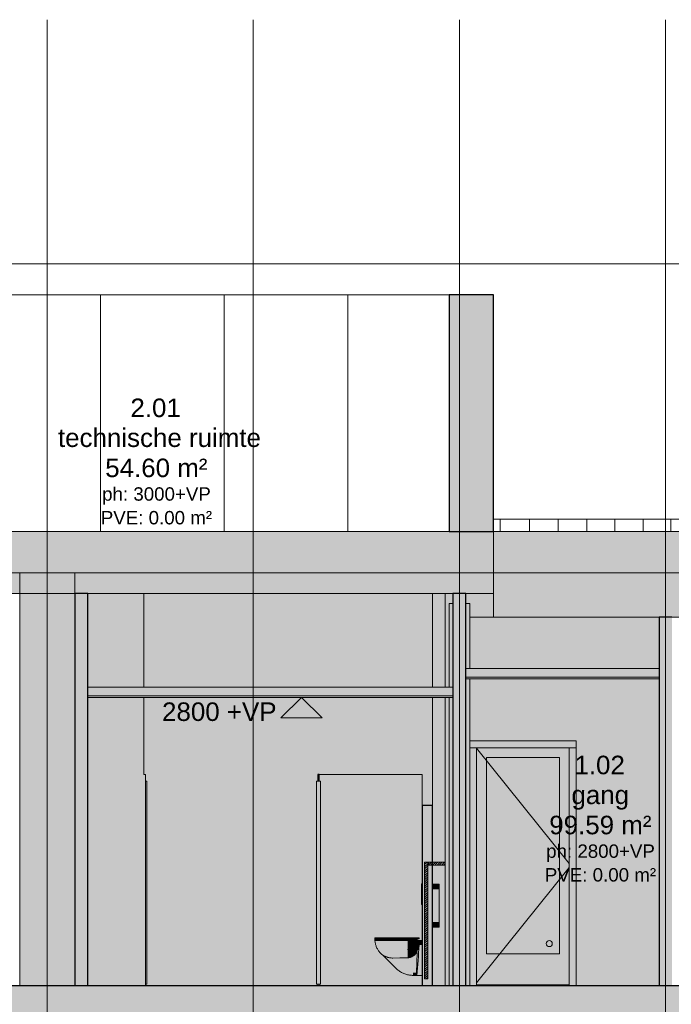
# Model space of a CAD drawing. Header units: millimetres. Extents: x -85630 to 257083, y -5697 to 14715.
# Tile 35 of 93: x 28186 to 34511, y 3810 to 13370. Entities that reach past the tile are written whole.
import ezdxf

# ---------------------------------------------------------------- set-up
doc = ezdxf.new("R2010")
doc.units = ezdxf.units.MM
doc.linetypes.add('Hidden', pattern=[7.14375, 4.7625, -2.38125])
doc.linetypes.add('THO_stramienlijn', pattern=[20, 17, -1.5, 0, -1.5])
for name, color, linetype, lineweight in [('A-AREA-IDEN', 7, 'Continuous', 13), ('A-CLNG', 7, 'Continuous', 13), ('A-CLNG-PATT', 7, 'Continuous', 13), ('A-DETL-GENF', 7, 'Continuous', 13), ('A-DOOR', 7, 'Continuous', 13), ('A-FLOR', 7, 'Continuous', 18), ('A-FLOR-LEVL', 7, 'Continuous', 13), ('A-GENM', 7, 'Continuous', 13), ('A-ROOF', 7, 'Continuous', 13), ('A-ROOF-PATT', 7, 'Continuous', 18), ('A-WALL-PATT', 7, 'Continuous', 25), ('G-ANNO-DIMS', 7, 'Continuous', 13), ('I-WALL', 7, 'Continuous', 18), ('P-SANR-FIXT', 7, 'Continuous', 13), ('S-COLS', 7, 'Continuous', 13), ('S-GRID', 7, 'Continuous', 13)]:
    doc.layers.add(name, color=color, linetype=linetype, lineweight=lineweight)
doc.styles.add('Arial_1', font='arial.ttf', dxfattribs={"height": 180})
doc.styles.add('Arial_3', font='arial.ttf', dxfattribs={"height": 130})
pattern_1 = [(45, (13806.535, -500), (-21.213203, 21.213203), []), (45, (13806.535, -479), (-21.213203, 21.213203), [])]

# ---------------------------------------------------------------- blocks, each defined once
blk = doc.blocks.new('FP_61-02 doorsnede BB _plotview_')
at = {"layer": 'A-WALL-PATT', "color": 252, "lineweight": 13, "true_color": 0x858482}
for p, q in [((28496.9, 8400), (28496.9, 8520)), ((28778.9, 8400), (28778.9, 8520)), ((29058.6, 8400), (29058.6, 8520)), ((29335.8, 8400), (29335.8, 8520)), ((29610.3, 8400), (29610.3, 8520)), ((29882.1, 8400), (29882.1, 8520)), ((30151, 8400), (30151, 8520))]:
    blk.add_line(p, q, dxfattribs=at)
blk = doc.blocks.new('NLRS_74_PF_UN_wandtoilet combinatie compleet hoog _950x2400_ 0l8atrse_gen_bcb - wandtoilet combinatie compleet hoog _950x2400_-1932330-02 doorsnede BB _plotview_')
at = {"layer": 'P-SANR-FIXT'}
h = blk.add_hatch(dxfattribs=at)
h.set_pattern_fill('FP_8', color=256, style=0, pattern_type=2)
h.set_pattern_definition(pattern_1)
h.paths.add_polyline_path([(27792.5, 4057), (27792.5, 5190), (27762.5, 5190), (27762.5, 4057)])
h = blk.add_hatch(dxfattribs=at)
h.set_pattern_fill('FP_8', color=256, style=0, pattern_type=2)
h.set_pattern_definition(pattern_1)
h.paths.add_polyline_path([(27792.5, 5160), (27962.5, 5160), (27962.5, 5190), (27792.5, 5190)])
at = {"layer": 'P-SANR-FIXT', "true_color": 0xe8e8e8}
for points in [[(27738.4, 4970), (27740, 4970), (27740, 4979.7), (27732.7, 4978.7), (27732.7, 4970)], [(27731.5, 4831), (27732.7, 4831), (27732.7, 4939), (27731.5, 4939), (27731.5, 4868.5)], [(27732.7, 4790), (27740, 4790), (27740, 4970), (27732.7, 4970), (27732.7, 4920.5)], [(27740, 4780.3), (27740, 4790), (27732.7, 4790), (27732.7, 4780.3), (27738.4, 4780.3)]]:
    blk.add_hatch(color=254, dxfattribs=at).paths.add_polyline_path(points)
at = {"layer": 'P-SANR-FIXT', "true_color": 0xfafafa}
for points in [[(27902.5, 4927), (27902.5, 4977), (27840, 4976), (27840, 4927), (27884.9, 4927)], [(27884.9, 4608), (27902.5, 4608), (27902.5, 4927), (27840, 4927), (27840, 4608)], [(27902.5, 4558), (27902.5, 4608), (27840, 4608), (27840, 4558), (27884.9, 4558)], [(27288.2, 4444.5), (27373.5, 4444.5), (27373.5, 4457), (27280, 4457), (27280, 4444.5)], [(27373.5, 4432), (27373.5, 4444.5), (27280, 4444.5), (27280, 4432), (27372.2, 4432)], [(27336.7, 4303.8), (27335.5, 4431), (27280, 4431), (27285.1, 4397.4), (27291.8, 4374.6), (27305.5, 4346.6), (27317.3, 4328.1), (27331.7, 4310)], [(27352.3, 4291.2), (27352.3, 4431), (27336.7, 4431), (27336.7, 4303.8), (27348.1, 4293.2)], [(27455.5, 4259.1), (27455.5, 4431), (27352.3, 4431), (27352.3, 4291.2), (27362.8, 4283.5), (27385.3, 4272.9), (27402.6, 4267), (27420.8, 4262.4), (27445.4, 4259.5)], [(27455.5, 4444.5), (27455.5, 4457), (27373.5, 4457), (27373.5, 4444.5), (27445.4, 4444.5)], [(27455.5, 4432), (27455.5, 4444.5), (27373.5, 4444.5), (27373.5, 4432), (27445.4, 4432)], [(27455.5, 4444.5), (27499.5, 4444.5), (27499.5, 4457), (27455.5, 4457)], [(27455.5, 4432), (27499.5, 4432), (27499.5, 4444.5), (27455.5, 4444.5)], [(27455.5, 4259.1), (27596.8, 4261.9), (27596.8, 4431), (27455.5, 4431), (27455.5, 4260.3)], [(27520.7, 4444.5), (27541.6, 4444.5), (27541.6, 4457), (27499.5, 4457), (27499.5, 4444.5), (27518.7, 4444.5)], [(27520.7, 4432), (27541.6, 4432), (27541.6, 4444.5), (27499.5, 4444.5), (27499.5, 4432), (27518.7, 4432)], [(27665.2, 4444.5), (27703.1, 4444.5), (27703.1, 4457), (27541.6, 4457), (27541.6, 4444.5), (27591.9, 4444.5)], [(27591.9, 4432), (27650.6, 4432), (27650.6, 4444.5), (27541.6, 4444.5), (27541.6, 4432)], [(27596.8, 4341), (27606.6, 4341), (27606.6, 4431), (27596.8, 4431), (27596.8, 4355.5)], [(27606.6, 4341), (27636.8, 4341), (27640, 4369.4), (27642, 4399.7), (27642.6, 4431), (27606.6, 4431), (27606.6, 4366)], [(27640, 4341), (27704.8, 4341), (27708.8, 4386), (27740, 4386), (27740, 4431), (27642.6, 4431), (27642, 4399.7), (27639.6, 4366), (27636.8, 4341)], [(27670.9, 4432), (27690, 4432), (27690, 4444.5), (27650.6, 4444.5), (27650.6, 4432), (27665.2, 4432)], [(27710, 4444.5), (27710.8, 4444.5), (27710, 4457), (27703.1, 4457), (27703.1, 4444.5), (27708.8, 4444.5)], [(27596.8, 4261.7), (27610.5, 4262.9), (27624, 4265.9), (27636.8, 4270.8), (27648.8, 4277.3), (27665.2, 4290.4), (27675.5, 4301.6), (27675.5, 4341), (27596.8, 4341), (27596.8, 4261.7)], [(27665.2, 4118.4), (27685.2, 4118.4), (27688.8, 4311), (27682.3, 4311), (27674.9, 4300.9), (27658.3, 4284.5), (27648.8, 4277.3), (27648.8, 4118.4)], [(27675.5, 4301.6), (27682.3, 4311), (27686.1, 4311), (27692.4, 4338.5), (27692, 4341), (27675.5, 4341), (27675.5, 4311)], [(27682.6, 4091), (27686.2, 4091), (27698.1, 4227.4), (27707.5, 4366), (27704.8, 4341), (27692.8, 4341), (27688.8, 4321.1), (27686.1, 4311), (27688.8, 4311), (27684.1, 4104.5), (27681, 4091)], [(27713.1, 4091), (27740, 4091), (27740, 4386), (27708.8, 4386), (27698.1, 4227.4), (27691.5, 4148.3), (27686.2, 4091), (27695, 4091)], [(27486.1, 4158.4), (27505.5, 4177.7), (27420.8, 4262.4), (27393.8, 4269.8), (27372.2, 4278.7), (27361.1, 4283.5), (27483.6, 4160.9)], [(27505.5, 4177.7), (27589.3, 4261.5), (27438, 4259.8), (27420.8, 4262.4), (27455.9, 4227.4)], [(27648.8, 4118.4), (27648.8, 4277.3), (27636.8, 4270.8), (27624, 4265.9), (27610.5, 4262.9), (27589.3, 4261.5), (27505.5, 4177.7), (27536.2, 4152.5), (27571.2, 4133.8), (27609.3, 4122.3)], [(27648.8, 4091), (27648.8, 4118.4), (27609.3, 4122.3), (27571.2, 4133.8), (27536.2, 4152.5), (27505.5, 4177.7), (27486.1, 4158.4), (27521, 4129.8), (27562.8, 4107.8), (27595.4, 4097.7), (27608.7, 4094.9), (27629.1, 4092.9)], [(27665.2, 4091), (27681, 4091.5), (27681.4, 4093.7), (27683.6, 4101.2), (27685.2, 4118.4), (27648.8, 4118.4), (27648.8, 4091)]]:
    blk.add_hatch(color=7, dxfattribs=at).paths.add_polyline_path(points)
at = {"layer": 'P-SANR-FIXT', "lineweight": 18}
for p, q in [((27762.5, 5190), (27762.5, 4057)), ((27792.5, 5190), (27762.5, 5190)), ((27792.5, 4057), (27792.5, 5190)), ((27792.5, 5190), (27792.5, 5160)), ((27962.5, 5190), (27792.5, 5190)), ((27962.5, 5160), (27962.5, 5190)), ((27792.5, 5160), (27962.5, 5160)), ((27762.5, 4057), (27792.5, 4057))]:
    blk.add_line(p, q, dxfattribs=at)
at = {"layer": 'P-SANR-FIXT'}
for p, q in [((27740, 4980), (27732.7, 4980)), ((27732.7, 4980), (27732.7, 4970)), ((27732.7, 4980), (27732.7, 4979.7)), ((27902.5, 4977), (27840, 4977)), ((27902.5, 4927), (27902.5, 4977)), ((27731.5, 4939), (27731.5, 4831)), ((27732.7, 4939), (27731.5, 4939)), ((27732.7, 4790), (27732.7, 4970)), ((27902.5, 4927), (27902.5, 4608)), ((27732.7, 4831), (27731.5, 4831)), ((27732.7, 4790), (27732.7, 4780)), ((27732.7, 4780.3), (27732.7, 4780)), ((27732.7, 4780), (27740, 4780)), ((27902.5, 4558), (27902.5, 4608)), ((27840, 4558), (27902.5, 4558)), ((27373.5, 4457), (27280, 4457)), ((27280, 4444.5), (27280, 4457)), ((27373.5, 4444.5), (27280, 4444.5)), ((27280, 4432), (27280, 4444.5)), ((27280, 4444.5), (27373.5, 4444.5)), ((27280, 4432), (27373.5, 4432)), ((27336.7, 4431), (27280, 4431)), ((27352.3, 4431), (27336.7, 4431)), ((27455.5, 4431), (27352.3, 4431)), ((27455.5, 4457), (27373.5, 4457)), ((27373.5, 4444.5), (27373.5, 4457)), ((27455.5, 4444.5), (27373.5, 4444.5)), ((27373.5, 4432), (27373.5, 4444.5)), ((27373.5, 4444.5), (27455.5, 4444.5)), ((27373.5, 4432), (27455.5, 4432)), ((27455.5, 4457), (27499.5, 4457)), ((27455.5, 4444.5), (27499.5, 4444.5)), ((27499.5, 4444.5), (27455.5, 4444.5)), ((27499.5, 4432), (27455.5, 4432)), ((27455.5, 4431), (27596.8, 4431)), ((27541.6, 4457), (27499.5, 4457)), ((27541.6, 4444.5), (27499.5, 4444.5)), ((27499.5, 4444.5), (27541.6, 4444.5)), ((27499.5, 4432), (27541.6, 4432)), ((27541.6, 4457), (27703.1, 4457)), ((27541.6, 4444.5), (27650.6, 4444.5)), ((27703.1, 4444.5), (27541.6, 4444.5)), ((27650.6, 4432), (27541.6, 4432)), ((27596.8, 4431), (27606.6, 4431)), ((27642.6, 4431), (27606.6, 4431)), ((27642.6, 4431), (27740, 4431)), ((27650.6, 4432), (27690, 4432)), ((27690, 4432), (27690, 4444.5)), ((27711, 4457), (27703.1, 4457)), ((27703.1, 4444.5), (27711, 4444.5)), ((27711, 4457), (27710.8, 4457)), ((27710.8, 4444.5), (27711, 4444.5)), ((27711, 4444.5), (27711, 4457)), ((27596.8, 4341), (27606.6, 4341)), ((27606.6, 4341), (27636.8, 4341)), ((27704.8, 4341), (27636.8, 4341)), ((27688.8, 4311), (27682.3, 4311)), ((27685.2, 4118.4), (27688.8, 4311)), ((27360.2, 4284.3), (27486.1, 4158.4)), ((27648.8, 4091), (27681, 4091)), ((27681, 4092.9), (27681, 4091.5)), ((27681, 4092.9), (27681, 4091)), ((27686.2, 4091), (27681, 4091)), ((27740, 4091), (27686.2, 4091))]:
    blk.add_line(p, q, dxfattribs=at)
at = {"layer": 'P-SANR-FIXT', "flags": 128}
for points in [[(27336.7, 4303.8), (27331.2, 4309.6), (27326, 4315.5), (27321, 4321.7), (27316.3, 4328.1), (27311.9, 4334.6), (27307.7, 4341.3), (27303.7, 4348.2), (27300.1, 4355.2), (27296.7, 4362.4), (27293.7, 4369.7), (27290.9, 4377.1), (27288.4, 4384.6), (27286.2, 4392.2), (27284.4, 4399.9), (27282.8, 4407.7), (27281.5, 4415.5), (27280.6, 4423.4), (27280, 4431)], [(27352.3, 4289.7), (27346.8, 4294.4), (27341.4, 4299.2), (27336.7, 4303.8)], [(27362, 4282.5), (27356.6, 4286.4), (27352.3, 4289.7)], [(27455.5, 4259.1), (27522.7, 4260.3), (27589.3, 4261.5)], [(27486.1, 4158.4), (27492.8, 4152), (27499.7, 4145.9), (27506.8, 4140.1), (27514.1, 4134.5), (27521.7, 4129.3), (27529.5, 4124.4), (27537.4, 4119.8), (27545.6, 4115.5), (27553.9, 4111.5), (27562.3, 4107.9), (27570.9, 4104.6), (27579.6, 4101.6), (27588.5, 4099.1), (27597.4, 4096.8), (27606.4, 4094.9), (27615.5, 4093.4), (27624.6, 4092.3), (27633.8, 4091.5), (27642.9, 4091.1), (27648.8, 4091)], [(27681.4, 4093.7), (27682.6, 4096.9), (27683.6, 4101.2), (27684.4, 4106.4), (27684.9, 4112.2), (27685.2, 4118.4)], [(27681, 4092.9), (27681.2, 4093.3), (27681.4, 4093.7)]]:
    blk.add_lwpolyline(points, dxfattribs=at)
at = {"layer": 'P-SANR-FIXT'}
for centre, major_axis, start_param in [((27358.7, 4821.2), (0, 1716.8), 4.273032), ((27672.6, 4431), (0, 177.5), 4.180639)]:
    blk.add_ellipse(centre, major_axis=major_axis, ratio=0.210781, start_param=start_param, end_param=4.456067, dxfattribs=at)
for points in [[(27675.5, 4301.6), (27676.7, 4303.1), (27679, 4306.2), (27681.2, 4309.4), (27682.3, 4311)], [(27420.8, 4262.4), (27426.5, 4261.2), (27438, 4259.5), (27449.6, 4259), (27455.5, 4259.1)], [(27589.3, 4261.5), (27590.6, 4261.5), (27593, 4261.6), (27595.5, 4261.6), (27596.8, 4261.7)], [(27648.8, 4277.3), (27654, 4280.5), (27663.6, 4287.9), (27671.8, 4296.8), (27675.5, 4301.6)]]:
    blk.add_open_spline(points, degree=3, dxfattribs=at)
for points, knots in [([(27686.1, 4311), (27687, 4313.7), (27688.5, 4319.5), (27690.8, 4329.5), (27692.1, 4336.9), (27692.8, 4340.8)], [-1, -1, -1, -1, -0.85, -0.7, -0.5408217, -0.5408217, -0.5408217, -0.5408217]), ([(27360.2, 4284.3), (27360.2, 4284.3), (27360.3, 4284.3), (27360.8, 4284.1), (27361.5, 4283.9), (27362.1, 4283.7), (27362.5, 4283.6), (27362.8, 4283.5), (27363.1, 4283.3), (27363.6, 4283.1), (27364.5, 4282.7), (27365.9, 4281.9), (27367.4, 4281.1), (27368.5, 4280.5), (27369.1, 4280.2), (27369.6, 4279.9), (27370.1, 4279.7), (27370.7, 4279.4), (27371.8, 4278.9), (27373.3, 4278.1), (27374.9, 4277.3), (27376.2, 4276.7), (27377.6, 4276.2), (27379.2, 4275.4), (27381.9, 4274.3), (27386.7, 4272.3), (27393.7, 4269.7), (27402.5, 4266.9), (27411.6, 4264.5), (27417.7, 4263.1), (27420.8, 4262.4)], [-1, -1, -1, -1, -0.96875, -0.9375, -0.90625, -0.890625, -0.882812, -0.875, -0.867188, -0.859375, -0.84375, -0.8125, -0.78125, -0.765625, -0.757812, -0.75, -0.742188, -0.734375, -0.71875, -0.6875, -0.65625, -0.640625, -0.625, -0.59375, -0.5625, -0.5, -0.375, -0.25, -0.125, 0, 0, 0, 0]), ([(27596.8, 4261.7), (27606, 4261.8), (27619.7, 4264), (27637, 4270.5), (27645, 4274.9), (27648.8, 4277.3)], [0, 0, 0, 0, 0.5, 0.75, 1, 1, 1, 1])]:
    blk.add_open_spline(points, degree=3, knots=knots, dxfattribs=at)
blk = doc.blocks.new('NLRS_32_DO_WB_binnen deurkozijn hout_gen_tho - 930x2315 enkel met glas_ rechtdraaiend-2036024-02 doorsnede BB _plotview_')
at = {"layer": 'A-DOOR', "true_color": 0x7f7f7f}
blk.add_hatch(color=8, dxfattribs=at).paths.add_polyline_path([(29167, 3990), (29167, 4000), (28267, 4000), (28267, 3990), (29072, 3990)])
blk = doc.blocks.new('NLRS_32_DO_WPB_binnen deurkozijn hout_gen_tho - enkele deur met glas_ rechtsdraaiend-2036025-02 doorsnede BB _plotview_')
at = {"layer": 'A-DOOR', "true_color": 0xfafafa}
for points in [[(29234, 6300), (29234, 6367), (28200, 6367), (28200, 6300)], [(28267, 3990), (28267, 6300), (28200, 6300), (28200, 3990)], [(29234, 3990), (29234, 6300), (29167, 6300), (29167, 3990)]]:
    blk.add_hatch(color=7, dxfattribs=at).paths.add_polyline_path(points)
at = {"layer": 'A-DOOR'}
for p, q in [((29234, 6300), (28200, 6300)), ((28267, 6300), (28200, 6300)), ((28267, 6300), (28267, 3990)), ((29167, 3990), (29167, 6300)), ((29234, 6300), (29167, 6300))]:
    blk.add_line(p, q, dxfattribs=at)
blk = doc.blocks.new('NLRS_32_DO_UN_deur_gen_tho - deur met glasvlak_ rechtsdraaiend-1905435-02 doorsnede BB _plotview_')
at = {"layer": 'A-GENM', "true_color": 0xfafafa}
h = blk.add_hatch(color=7, dxfattribs=at)
h.paths.add_polyline_path([(28267, 4000), (29167, 4000), (29167, 6300), (28267, 6300), (28267, 4040.9)])
h.paths.add_polyline_path([(28763.9, 4300), (28362, 4300), (28362, 6205), (29072, 6205), (29072, 4300)])
at = {"layer": 'A-GENM'}
for p, q in [((28267, 6296.3), (29167, 5176.2)), ((28267, 6296.3), (29167, 5176.2)), ((28362, 6205), (29072, 6205)), ((28362, 4300), (28362, 6205)), ((29072, 6205), (29072, 4300)), ((29167, 5138.8), (28267, 4018.7)), ((29167, 5138.8), (28267, 4018.7)), ((29072, 4300), (28362, 4300)), ((28267, 4000), (29167, 4000))]:
    blk.add_line(p, q, dxfattribs=at)
blk = doc.blocks.new('NLRS_32_DO_UN_glasvlakvulling_gen_tho - enkelglas-V73-02 doorsnede BB _plotview_')
at = {"layer": 'A-GENM', "true_color": 0xd7e6e6}
blk.add_hatch(color=254, dxfattribs=at).paths.add_polyline_path([(19388, 4300), (19838, 4300), (19838, 6205), (19128, 6205), (19128, 4300)])
at = {"layer": 'A-DETL-GENF'}
blk.add_circle((19738, 4400), 30, dxfattribs=at)
blk = doc.blocks.new('NLRS_28_SCO_UN_koker_gen_bcb - K200_200_12_5-V75-02 doorsnede BB _plotview_')
at = {"layer": 'S-COLS', "linetype": 'Hidden', "true_color": 0x7186a5}
h = blk.add_hatch(color=252, dxfattribs=at)
h.paths.add_polyline_path([(28200, 3990), (28200, 6970), (28162.5, 6970), (28162.5, 3990), (28177.9, 3990)])
h.paths.add_polyline_path([(28000, 3990), (28037.5, 3990), (28037.5, 6790), (28000, 6790), (28000, 4504.6)])
h.paths.add_polyline_path([(28037.5, 6890), (28037.5, 7700), (28000, 7700), (28000, 6890)])
h.paths.add_polyline_path([(28177.9, 7070), (28200, 7070), (28200, 7700), (28162.5, 7700), (28162.5, 7070)])
at = {"layer": 'S-COLS'}
for p, q in [((28000, 7700), (28000, 6890)), ((28037.5, 7700), (28000, 7700)), ((28200, 7700), (28162.5, 7700)), ((28200, 7070), (28200, 7700)), ((28200, 3990), (28200, 6970)), ((28000, 6790), (28000, 3990))]:
    blk.add_line(p, q, dxfattribs=at)
blk = doc.blocks.new('NLRS_33_GM_WPB_vloeropening schacht rechthoek_gen_tho - 1082_5x535-2308996-02 doorsnede BB _plotview_')
at = {"layer": 'A-GENM', "true_color": 0xc8fac8}
blk.add_hatch(color=254, dxfattribs=at).paths.add_polyline_path([(23929.5, 3990), (24367.5, 3990), (24367.5, 8000), (23832.5, 8000), (23832.5, 3990)])
at = {"layer": 'A-GENM'}
for p, q in [((24367.5, 8000), (23832.5, 8000)), ((23832.5, 8000), (23832.5, 3990)), ((24367.5, 3990), (24367.5, 8000)), ((23832.5, 3990), (24367.5, 3990))]:
    blk.add_line(p, q, dxfattribs=at)
blk = doc.blocks.new('NLRS_32_DO_WB_ontwerp binnendeurkozijn hout 9p2jp60z_gen_bcb - ontwerp binnendeurkozijn hout-2331165-02 doorsnede BB _plotview_')
at = {"layer": 'A-DOOR', "true_color": 0xb99354}
blk.add_hatch(color=33, dxfattribs=at).paths.add_polyline_path([(26712.5, 4005), (26752.5, 4005), (26752.5, 5975), (26712.5, 5975), (26712.5, 4504.6)])
at = {"layer": 'A-DOOR'}
h = blk.add_hatch(dxfattribs=at)
h.set_pattern_fill('FP_9', color=256, style=0, pattern_type=2)
h.set_pattern_definition([(45, (13806.535, -500), (-45.25483, 45.25483), [])])
h.paths.add_polyline_path([(26725, 3990), (26740, 3990), (26740, 4005), (26725, 4005)])
for p, q in [((26752.5, 5975), (26712.5, 5975)), ((26712.5, 5975), (26712.5, 4005)), ((26740, 5990), (26725, 5990)), ((26725, 5990), (26725, 5975)), ((26725, 5975), (26740, 5975)), ((26740, 5975), (26740, 5990)), ((26752.5, 4005), (26752.5, 5975)), ((26712.5, 4005), (26752.5, 4005)), ((26740, 4005), (26725, 4005)), ((26725, 4005), (26725, 3990)), ((26725, 3990), (26740, 3990)), ((26740, 3990), (26740, 4005))]:
    blk.add_line(p, q, dxfattribs=at)
blk = doc.blocks.new('NLRS_32_DO_WB_ontwerp binnendeurkozijn hout 9p2jp60z_gen_bcb - ontwerp binnendeurkozijn hout-V79-02 doorsnede BB _plotview_')
at = {"layer": 'A-DOOR', "true_color": 0xb99354}
blk.add_hatch(color=33, dxfattribs=at).paths.add_polyline_path([(25065.3, 4005), (25065.3, 5975), (25052.8, 5975), (25052.8, 4005)])
at = {"layer": 'A-DOOR'}
for p, q in [((25065.3, 5975), (25052.8, 5975)), ((25065.3, 4005), (25065.3, 5975)), ((25065.3, 4005), (25052.8, 4005))]:
    blk.add_line(p, q, dxfattribs=at)
blk = doc.blocks.new('NLRS_33_GM_WPB_vloeropening schacht rechthoek_gen_tho - 125x125-2338696-02 doorsnede BB _plotview_')
at = {"layer": 'A-GENM', "true_color": 0xc8fac8}
h = blk.add_hatch(color=254, dxfattribs=at)
h.paths.add_polyline_path([(27884.9, 0), (27962.5, 0), (27962.5, 2980), (27837.5, 2980), (27837.5, 0)])
h.paths.add_polyline_path([(27837.5, 3080), (27962.5, 3080), (27962.5, 3580), (27837.5, 3580), (27837.5, 3395.6)])
h.paths.add_polyline_path([(27884.9, 3990), (27962.5, 3990), (27962.5, 5160), (27840, 5160), (27840, 4977), (27902.5, 4977), (27902.5, 4558), (27840, 4558), (27840, 3990)])
h.paths.add_polyline_path([(27840, 5190), (27962.5, 5190), (27962.5, 6790), (27837.5, 6790), (27837.5, 5740), (27840, 5740), (27840, 5613.7)])
h.paths.add_polyline_path([(27962.5, 6890), (27962.5, 7800), (27837.5, 7800), (27837.5, 6890)])
at = {"layer": 'A-GENM'}
for p, q in [((27837.5, 7800), (27837.5, 6890)), ((27962.5, 6890), (27962.5, 7800)), ((27837.5, 6790), (27837.5, 5740)), ((27962.5, 5190), (27962.5, 6790)), ((27962.5, 3990), (27962.5, 5160)), ((27837.5, 3580), (27837.5, 3080)), ((27962.5, 3080), (27962.5, 3580)), ((27837.5, 2980), (27837.5, 0)), ((27962.5, 0), (27962.5, 2980))]:
    blk.add_line(p, q, dxfattribs=at)
blk = doc.blocks.new('Spot Elevations - arrow below 13mm-1358115-02 doorsnede BB _plotview_')
at = {"layer": 'G-ANNO-DIMS'}
for p, q in [((34426.2, 2780), (34626.2, 2980)), ((34426.2, 2980), (34826.2, 2980)), ((34626.2, 2980), (34826.2, 2780)), ((34826.2, 2780), (34426.2, 2780))]:
    blk.add_line(p, q, dxfattribs=at)

msp = doc.modelspace()

# ---------------------------------------------------------------- hatches: boundary and pattern name
at = {"layer": 'A-CLNG', "true_color": 0xebebeb}
h = msp.add_hatch(color=7, dxfattribs=at)
h.paths.add_polyline_path([(23155.921809, 6970), (24391.4030973, 6970), (24391.4030973, 6985), (20220.7724018, 6985), (20220.7724018, 6970), (22569.9285197, 6970)])
h.paths.add_polyline_path([(34391.4030973, 6970), (34391.4030973, 6985), (32516.4030973, 6985), (32516.4030973, 6970), (34289.7943053, 6970)])
msp.add_hatch(color=7, dxfattribs=at).paths.add_polyline_path([(31945.8211482, 6790), (32391.4030973, 6790), (32391.4030973, 6805), (28846.4030973, 6805), (28846.4030973, 6790), (31359.8278589, 6790)])
at = {"layer": 'A-CLNG-PATT', "true_color": 0xc8ffff}
h = msp.add_hatch(color=7, dxfattribs=at)
h.paths.add_polyline_path([(20220.7724018, 6985), (24391.4030973, 6985), (24391.4030973, 7070), (20220.7724018, 7070)])
h.paths.add_polyline_path([(34391.4030973, 6985), (34391.4030973, 7070), (32516.4030973, 7070), (32516.4030973, 6985), (34289.7943053, 6985)])
msp.add_hatch(color=7, dxfattribs=at).paths.add_polyline_path([(32391.4030973, 6805), (32391.4030973, 6890), (28846.4030973, 6890), (28846.4030973, 6805), (31945.8211482, 6805)])
at = {"layer": 'A-FLOR', "true_color": 0x7f7f7f}
msp.add_hatch(color=8, dxfattribs=at).paths.add_polyline_path([(30187.8412804, 3580), (43903.9029072, 3580), (43903.9029072, 3990), (13003.9029072, 3990), (13003.9029072, 3580), (29601.8479911, 3580)])
at = {"layer": 'A-ROOF', "true_color": 0xafafaf}
h = msp.add_hatch(color=253, dxfattribs=at)
h.paths.add_polyline_path([(24353.9352024, 7570), (24353.9352024, 7700), (24391.4030366, 7700), (24391.4030366, 7800), (24123.9030973, 7800), (24123.9030973, 7570), (24327.9083876, 7570)])
h.paths.add_polyline_path([(32783.9030973, 7570), (32783.9030973, 7800), (32516.4030973, 7800), (32516.4030973, 7700), (32553.9239772, 7700), (32553.9239772, 7570)])
at = {"layer": 'A-ROOF-PATT', "lineweight": 13, "true_color": 0xafafaf}
h = msp.add_hatch(color=253, dxfattribs=at)
h.paths.add_polyline_path([(24123.9030973, 7570), (24123.9030973, 8400), (15073.9029072, 8400), (15073.9029072, 7570), (23155.921809, 7570)])
h.paths.add_polyline_path([(41321.7137767, 7570), (41833.8757018, 7570), (41833.8757018, 8400), (32783.9030973, 8400), (32783.9030973, 7570), (40735.7204874, 7570)])
msp.add_hatch(color=253, dxfattribs=at).paths.add_polyline_path([(32531.8144375, 7800), (32783.9030973, 7800), (32783.9030973, 8400), (24123.9030973, 8400), (24123.9030973, 7800), (31945.8211482, 7800)])
at = {"layer": 'A-WALL-PATT', "lineweight": 13, "true_color": 0x808080}
h = msp.add_hatch(dxfattribs=at)
h.set_pattern_fill('FP_7', color=8, style=0, pattern_type=2)
h.set_pattern_definition([(90, (32568.9, 8000), (-1200, 7e-14), [])])
h.paths.add_polyline_path([(28429.8614125, 8400), (32353.9030973, 8400), (32353.9030973, 10700), (24553.9030973, 10700), (24553.9030973, 8400), (28136.8647679, 8400)])
at = {"layer": 'A-WALL-PATT', "lineweight": 18, "true_color": 0x808080}
msp.add_hatch(color=8, dxfattribs=at).paths.add_polyline_path([(32353.9030973, 8400), (32783.9030973, 8400), (32783.9030973, 10700), (32353.9030973, 10700), (32353.9030973, 8940.8265604)])
at = {"layer": 'A-WALL-PATT', "true_color": 0xf0f0f0}
h = msp.add_hatch(color=7, dxfattribs=at)
h.paths.add_polyline_path([(24678.9030973, 0), (25403.9030366, 0), (25403.9030366, 900), (25753.9030366, 900), (25753.9030366, 2980), (24678.9030973, 2980), (24678.9030973, 68.4508577)])
h.paths.add_polyline_path([(32191.4031581, 0), (32191.4031581, 2980), (31153.9030973, 2980), (31153.9030973, 0), (31945.8211482, 0)])
h.paths.add_polyline_path([(30428.9030973, 0), (30428.9030973, 2100), (31028.9030973, 2100), (31028.9030973, 2980), (28803.9030973, 2980), (28803.9030973, 2100), (29178.9030973, 2100), (29178.9030973, 0), (30187.8412804, 0)])
h.paths.add_polyline_path([(32316.4031581, 0), (32353.9031581, 0), (32353.9031581, 2980), (32316.4031581, 2980), (32316.4031581, 68.4508577)])
h.paths.add_polyline_path([(25878.9030366, 2799.9986386), (28353.9031581, 2800), (28353.9031581, 3580), (25878.9030973, 3580), (25878.9030973, 3395.5917462)])
h.paths.add_polyline_path([(29601.8479911, 3080), (31028.9030973, 3080), (31028.9030973, 3580), (28803.9030973, 3580), (28803.9030973, 3080), (29015.8547018, 3080)])
h.paths.add_polyline_path([(24678.9030973, 3080), (25753.9030366, 3080), (25753.9030366, 3580), (24678.9030973, 3580), (24678.9030973, 3395.5917462)])
h.paths.add_polyline_path([(32316.4031581, 3080), (32353.9031581, 3080), (32353.9031581, 3580), (32316.4031581, 3580), (32316.4031581, 3395.5917462)])
h.paths.add_polyline_path([(31359.8278589, 3080), (32191.4031581, 3080), (32191.4031581, 3580), (31153.9030973, 3580), (31153.9030973, 3080)])
h.paths.add_polyline_path([(29419.1531581, 3990), (31078.9143832, 3990), (31078.9143832, 4005), (31066.4143832, 4005), (31066.4143832, 5975), (31078.9143832, 5975), (31078.9143832, 6040), (32093.9143832, 6040), (32093.9143832, 5740), (32191.4031581, 5740), (32191.4031581, 6790), (29391.6531581, 6790), (29391.6531581, 6040), (29406.6531581, 6040), (29406.6531581, 5975), (29419.1531581, 5975), (29419.1531581, 4005), (29406.6531581, 4005), (29406.6531581, 3990)])
h.paths.add_polyline_path([(32353.9239772, 3990), (32353.9239772, 6790), (32316.4031581, 6790), (32316.4031581, 3990)])
h.paths.add_polyline_path([(27451.1530973, 3990), (27461.4030973, 3990), (27461.4030973, 4005), (27451.1530973, 4005), (27451.1530973, 5975), (27461.4030973, 5975), (27461.4030973, 6790), (24678.9030973, 6790), (24678.9030973, 5740), (24776.3918722, 5740), (24776.3918722, 6040), (25791.3918722, 6040), (25791.3918722, 5975), (25803.8918722, 5975), (25803.8918722, 4005), (25791.3918722, 4005), (25791.3918722, 3990), (27257.874834, 3990)])
h.paths.add_polyline_path([(27461.4030973, 6890), (27461.4030973, 7800), (24678.9030973, 7800), (24678.9030973, 6890), (26671.8815447, 6890)])
h.paths.add_polyline_path([(31945.8211482, 6890), (32191.4031581, 6890), (32191.4031581, 7800), (29391.6531581, 7800), (29391.6531581, 6890), (31795.2280973, 6890)])
h.paths.add_polyline_path([(32353.9239772, 6890), (32353.9239772, 7700), (32391.4030973, 7700), (32391.4030973, 7800), (32316.4031581, 7800), (32316.4031581, 6890)])
h.paths.add_polyline_path([(24516.4030973, 7700), (24553.9030973, 7700), (24553.9030973, 7800), (24516.4030973, 7800)])
at = {"layer": 'A-WALL-PATT', "lineweight": 18, "true_color": 0xf0f0f0}
h = msp.add_hatch(color=7, dxfattribs=at)
h.paths.add_polyline_path([(27461.4030973, 3990), (28061.4030973, 3990), (28061.4030973, 6790), (27461.4030973, 6790), (27461.4030973, 4504.6387091)])
h.paths.add_polyline_path([(29391.6531581, 3990), (29391.6531581, 6790), (28846.4030973, 6790), (28846.4030973, 3990), (29308.8513464, 3990)])
h.paths.add_polyline_path([(28846.4030973, 6890), (29391.6531581, 6890), (29391.6531581, 7800), (28846.4030973, 7800), (28846.4030973, 7277.2561162)])
h.paths.add_polyline_path([(28061.4030973, 6890), (28061.4030973, 7800), (27461.4030973, 7800), (27461.4030973, 6890), (27843.8681232, 6890)])
at = {"layer": 'A-WALL-PATT', "lineweight": 18, "true_color": 0xafafaf}
for points in [[(28722.8580572, 3990), (28846.4030973, 3990), (28846.4030973, 7800), (28721.4030973, 7800), (28721.4030973, 3990)], [(32516.4030973, 3990), (32516.4030973, 7800), (32391.4030973, 7800), (32391.4030973, 3990)], [(31078.9143832, 5990), (31093.9143832, 5990), (31093.9143832, 6040), (31078.9143832, 6040)], [(32093.9143832, 3990), (32193.9143832, 3990), (32193.9143832, 5740), (32093.9143832, 5740), (32093.9143832, 4227.3769684)]]:
    msp.add_hatch(color=253, dxfattribs=at).paths.add_polyline_path(points)
at = {"layer": 'A-WALL-PATT', "true_color": 0xf0f0f0}
h = msp.add_hatch(color=7, dxfattribs=at)
h.paths.add_polyline_path([(33587.9030973, 3990), (34353.9030973, 3990), (34353.9030973, 6970), (32553.9239772, 6970), (32553.9239772, 6367), (33587.9030973, 6367), (33587.9030973, 4504.6387091)])
h.paths.add_polyline_path([(32961.7480682, 7070), (34353.9030973, 7070), (34353.9030973, 7570), (32553.9239772, 7570), (32553.9239772, 7070)])
h = msp.add_hatch(color=7, dxfattribs=at)
h.paths.add_polyline_path([(34391.4030973, 3990), (34391.4030973, 6970), (34353.9030973, 6970), (34353.9030973, 3990)])
h.paths.add_polyline_path([(34353.9030973, 7070), (34391.4030973, 7070), (34391.4030973, 7570), (34353.9030973, 7570), (34353.9030973, 7277.2561162)])
at = {"layer": 'A-WALL-PATT', "lineweight": 18, "true_color": 0xd7e6e6}
msp.add_hatch(color=254, dxfattribs=at).paths.add_polyline_path([(34516.4030973, 3990), (34516.4030973, 7570), (34391.4030973, 7570), (34391.4030973, 3990)])
at = {"layer": 'A-WALL-PATT', "true_color": 0xf0f0f0}
msp.add_hatch(color=7, dxfattribs=at).paths.add_polyline_path([(29391.6531581, 3990), (29406.6531581, 3990), (29406.6531581, 6040), (29391.6531581, 6040), (29391.6531581, 4504.6387091)])
h = msp.add_hatch(color=7, dxfattribs=at)
h.paths.add_polyline_path([(31714.1216006, 3990), (32093.9143832, 3990), (32093.9143832, 4091), (31993.4228138, 4091.912363), (31957.2805301, 4095.5645822), (31925.1489126, 4104.990767), (31914.6690014, 4108.5077075), (31890.1195102, 4121.0440469), (31872.3527858, 4131.8565678), (31834.4784419, 4163.9386296), (31706.1840013, 4291.178111), (31701.794473, 4293.3733254), (31685.6170283, 4310.0453565), (31664.1328158, 4338.3007965), (31649.0296069, 4367.1607881), (31644.0024531, 4380.0403278), (31637.0486742, 4406.2745808), (31634.9153753, 4422.6999351), (31633.9182895, 4431), (32093.9143832, 4431), (32093.9143832, 4780.3407417), (32086.5892362, 4781.339746), (32086.5892362, 4831), (32085.3717961, 4831), (32085.3717961, 4939), (32086.5892362, 4939), (32086.5892362, 4979.6592583), (32093.9143832, 4979.6592583), (32093.9143832, 6040), (31093.9143832, 6040), (31093.9143832, 5975), (31106.4143832, 5975), (31106.4143832, 4005), (31093.9143832, 4005), (31093.9143832, 3990), (31652.8245036, 3990)])
h.paths.add_polyline_path([(31701.0730974, 4432), (31633.9182895, 4432), (31633.9182895, 4457), (32064.663096, 4457), (32063.9105404, 4444.4980469), (32043.9163364, 4444.4980469), (32043.9163364, 4432), (31701.4513831, 4432)])

# ---------------------------------------------------------------- linework, layer by layer
at = {"layer": 'A-CLNG'}
for p, q in [((34391.4030973, 7070), (32516.4030973, 7070)), ((34391.4030973, 6985), (32516.4030973, 6985)), ((32391.4030973, 6890), (28846.4030973, 6890)), ((32516.4030973, 6970), (34391.4030973, 6970)), ((32391.4030973, 6805), (28846.4030973, 6805)), ((28846.4030973, 6790), (32391.4030973, 6790))]:
    msp.add_line(p, q, dxfattribs=at)
at = {"layer": 'A-FLOR', "lineweight": 25}
msp.add_line((39553.9030973, 3990), (13003.9029072, 3990), dxfattribs=at)
at = {"layer": 'A-FLOR-LEVL', "color": 5, "linetype": 'THO_stramienlijn', "true_color": 0x0000ff}
for p, q in [((9295.8938944, 11000), (46594.6842599, 11000)), ((9295.8938944, 8000), (46594.6842599, 8000)), ((10565.8938944, 3990), (46594.6842599, 3990))]:
    msp.add_line(p, q, dxfattribs=at)
at = {"layer": 'A-ROOF', "lineweight": 18}
for p, q in [((41833.8757018, 8400), (15073.9029072, 8400)), ((32783.9030973, 7570), (32783.9030973, 8400)), ((24123.9030973, 7800), (32783.9030973, 7800)), ((32783.9030973, 7570), (41833.8757018, 7570))]:
    msp.add_line(p, q, dxfattribs=at)
at = {"layer": 'A-ROOF'}
msp.add_line((32783.9030973, 7570), (32553.9239772, 7570), dxfattribs=at)
at = {"layer": 'I-WALL'}
for p, q in [((32353.9030973, 10700), (24553.9030973, 10700)), ((32784.3285395, 8520), (41833.8720994, 8520)), ((29391.6531581, 6890), (29391.6531581, 7800)), ((29391.6531581, 6040), (29391.6531581, 6790)), ((32553.9239772, 6367), (33587.9030973, 6367)), ((33587.9030973, 6367), (33587.9030973, 3990)), ((29391.6531581, 6040), (29406.6531581, 6040)), ((29406.6531581, 6040), (29406.6531581, 3990)), ((32093.9143832, 6040), (31093.9143832, 6040)), ((32093.9143832, 5740), (32093.9143832, 6040))]:
    msp.add_line(p, q, dxfattribs=at)
at = {"layer": 'I-WALL', "lineweight": 25}
for p, q in [((32783.9030973, 10700), (32353.9030973, 10700)), ((32353.9030973, 10700), (32353.9030973, 8400)), ((32783.9030973, 8400), (32783.9030973, 10700)), ((32353.9030973, 8400), (32783.9030973, 8400)), ((28721.4030973, 7800), (28721.4030973, 3990)), ((28846.4030973, 7800), (28721.4030973, 7800)), ((28846.4030973, 3990), (28846.4030973, 7800)), ((32391.4030973, 7800), (32391.4030973, 3990)), ((32516.4030973, 7800), (32391.4030973, 7800)), ((32516.4030973, 3990), (32516.4030973, 7800)), ((34391.4030973, 7570), (34391.4030973, 3990)), ((34516.4030973, 7570), (34391.4030973, 7570)), ((31078.9143832, 6040), (31078.9143832, 5990)), ((31093.9143832, 6040), (31078.9143832, 6040)), ((31093.9143832, 5990), (31093.9143832, 6040)), ((31078.9143832, 5990), (31093.9143832, 5990)), ((32093.9143832, 5740), (32093.9143832, 3990)), ((32193.9143832, 5740), (32093.9143832, 5740)), ((32193.9143832, 3990), (32193.9143832, 5740))]:
    msp.add_line(p, q, dxfattribs=at)
at = {"layer": 'S-GRID', "color": 5, "linetype": 'THO_stramienlijn', "true_color": 0x0000ff}
for p, q in [((28453.9030973, -4350), (28453.9030973, 13370)), ((30453.9030973, -4350), (30453.9030973, 13370)), ((32453.9030973, -4350), (32453.9030973, 13370)), ((34453.9030973, -4350), (34453.9030973, 13370))]:
    msp.add_line(p, q, dxfattribs=at)

# ---------------------------------------------------------------- block references
at = {"layer": 'A-DETL-GENF'}
msp.add_blockref('NLRS_32_DO_UN_glasvlakvulling_gen_tho - enkelglas-V73-02 doorsnede BB _plotview_', (13587.8918722, 0), dxfattribs=at)
at = {"layer": 'A-DOOR'}
for name in ['NLRS_32_DO_WPB_binnen deurkozijn hout_gen_tho - enkele deur met glas_ rechtsdraaiend-2036025-02 doorsnede BB _plotview_', 'NLRS_32_DO_WB_ontwerp binnendeurkozijn hout 9p2jp60z_gen_bcb - ontwerp binnendeurkozijn hout-V79-02 doorsnede BB _plotview_', 'NLRS_32_DO_WB_ontwerp binnendeurkozijn hout 9p2jp60z_gen_bcb - ontwerp binnendeurkozijn hout-2331165-02 doorsnede BB _plotview_']:
    msp.add_blockref(name, (4353.9030973, 0), dxfattribs=at)
at = {"layer": 'A-DOOR', "color": 8, "true_color": 0x7f7f7f}
msp.add_blockref('NLRS_32_DO_WB_binnen deurkozijn hout_gen_tho - 930x2315 enkel met glas_ rechtdraaiend-2036024-02 doorsnede BB _plotview_', (4353.9030973, 0), dxfattribs=at)
at = {"layer": 'A-GENM'}
for name in ['NLRS_33_GM_WPB_vloeropening schacht rechthoek_gen_tho - 1082_5x535-2308996-02 doorsnede BB _plotview_', 'NLRS_33_GM_WPB_vloeropening schacht rechthoek_gen_tho - 125x125-2338696-02 doorsnede BB _plotview_', 'NLRS_32_DO_UN_deur_gen_tho - deur met glasvlak_ rechtsdraaiend-1905435-02 doorsnede BB _plotview_']:
    msp.add_blockref(name, (4353.9030973, 0), dxfattribs=at)
at = {"layer": 'G-ANNO-DIMS'}
msp.add_blockref('Spot Elevations - arrow below 13mm-1358115-02 doorsnede BB _plotview_', (-3704.4084758, 3810), dxfattribs=at)
at = {"layer": 'I-WALL'}
msp.add_blockref('FP_61-02 doorsnede BB _plotview_', (4353.9030973, 0), dxfattribs=at)
at = {"layer": 'P-SANR-FIXT'}
msp.add_blockref('NLRS_74_PF_UN_wandtoilet combinatie compleet hoog _950x2400_ 0l8atrse_gen_bcb - wandtoilet combinatie compleet hoog _950x2400_-1932330-02 doorsnede BB _plotview_', (4353.9030973, 0), dxfattribs=at)
at = {"layer": 'S-COLS', "linetype": 'Hidden'}
msp.add_blockref('NLRS_28_SCO_UN_koker_gen_bcb - K200_200_12_5-V75-02 doorsnede BB _plotview_', (4353.9030973, 0), dxfattribs=at)

# ---------------------------------------------------------------- texts
at = {"layer": 'A-AREA-IDEN', "attachment_point": 1}
for s, insert, char_height, width, style in [('2.01', (29260.9478278, 9691.4022345), 180, 585.231875, 'Arial_1'), ('technische ruimte', (28557.5292206, 9401.2843037), 180, 2300.843125, 'Arial_1'), ('54.60 m²', (29016.4478278, 9108.5319372), 180, 1178.480625, 'Arial_1'), ('ph: 3000+VP', (28986.4478278, 8829.883838), 130, 1250.6325, 'Arial_3'), ('PVE: 0.00 m²', (28973.4478278, 8599.883838), 130, 1282.7, 'Arial_3'), ('1.02', (33570.6307304, 6223.7301988), 180, 585.231875, 'Arial_1'), ('gang', (33541.7121231, 5933.612268), 180, 665.400625, 'Arial_1'), ('99.59 m²', (33326.1307304, 5640.8599015), 180, 1178.480625, 'Arial_1'), ('ph: 2800+VP', (33296.1307304, 5362.2118023), 130, 1250.6325, 'Arial_3'), ('PVE: 0.00 m²', (33283.1307304, 5132.2118023), 130, 1282.7, 'Arial_3')]:
    msp.add_mtext(s, dxfattribs=dict(at, insert=insert, char_height=char_height, width=width, style=style))
at = {"layer": 'G-ANNO-DIMS', "insert": (29568.0900176, 6741.1479684), "char_height": 180, "width": 1328.794312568, "attachment_point": 1, "line_spacing_factor": 0.941778, "style": 'Arial_1'}
msp.add_mtext('2800 +VP', dxfattribs=at)

doc.saveas('drawing.dxf')
